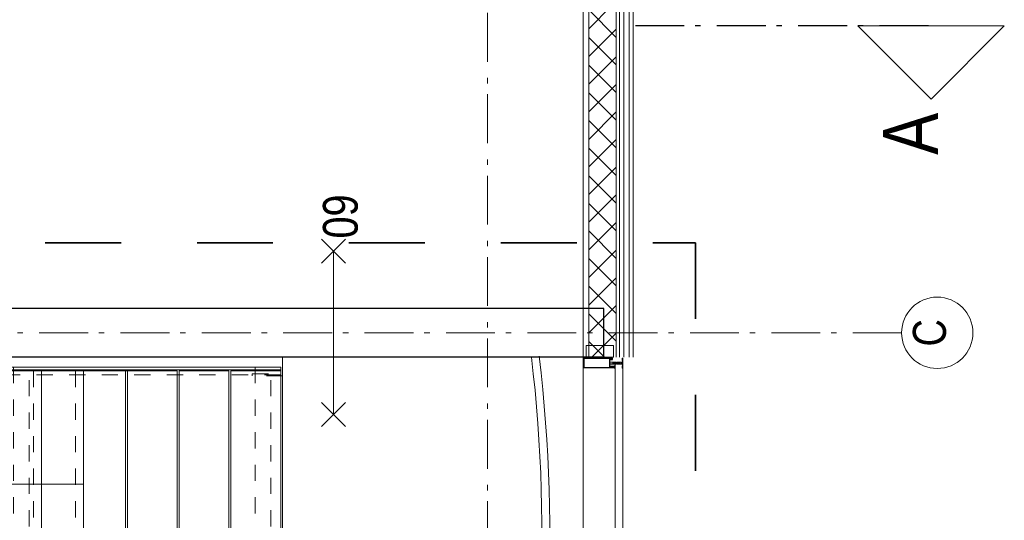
# Model space of a CAD drawing. Header units: millimetres. Extents: x 274596 to 660162, y 141333 to 298920.
# Tile 99 of 165: x 421978 to 427020, y 245601 to 248163. Entities that reach past the tile are written whole.
import ezdxf

# ---------------------------------------------------------------- set-up
doc = ezdxf.new("R2010")
doc.units = ezdxf.units.MM
doc.header["$LTSCALE"] = 400
for name, pattern in [('STYLE_01', [0.416641, 0.208282, -0.208359]), ('STYLE_06', [1.041641, 0.625, -0.208282, 0.069427, -0.138931]), ('STYLE_16', [0.177165, 0.11811, -0.059055]), ('STYLE_22', [1.944444, 0.972222, -0.972222])]:
    doc.linetypes.add(name, pattern=pattern)
for name, color, linetype, lineweight in [('BA-Brandveiligheid', 7, 'Continuous', 15), ('Binnenkozijnen', 140, 'Continuous', 15), ('Buitenkozijnen', 140, 'Continuous', 15), ('Fragmentaanduiding', 1, 'STYLE_22', 35), ('leuning', 43, 'Continuous', 5), ('Lijn-afbreek', 140, 'STYLE_06', 15), ('mat-beton (ihwg)', 5, 'Continuous', 25), ('None', 7, 'Continuous', 9)]:
    doc.layers.add(name, color=color, linetype=linetype, lineweight=lineweight)
doc.styles.add('Arial Narrow', font='ARIALN.TTF', dxfattribs={"height": 222.25})

# ---------------------------------------------------------------- blocks, each defined once
blk = doc.blocks.new('*U252')
at = {"layer": 'Lijn-afbreek', "color": 43, "linetype": 'Continuous', "lineweight": 9}
for p, q in [((40141.1, -32440), (40141.1, -32200)), ((41251.1, -32440), (41251.1, -32200)), ((41251.1, -32225), (40141.1, -32225))]:
    blk.add_line(p, q, dxfattribs=at)
at = {"layer": 'Lijn-afbreek', "color": 43, "linetype": 'STYLE_01', "lineweight": 9}
blk.add_line((41251.1, -32400), (40141.1, -32400), dxfattribs=at)
blk = doc.blocks.new('*U253')
at = {"layer": 'Lijn-afbreek', "color": 43, "linetype": 'STYLE_01', "lineweight": 9}
blk.add_line((41251.1, -32400), (40141.1, -32400), dxfattribs=at)
at = {"layer": 'Lijn-afbreek', "color": 43, "linetype": 'Continuous', "lineweight": 9}
for p, q in [((41251.1, -32440), (40141.1, -32440)), ((40141.1, -32680), (40141.1, -32440)), ((41251.1, -32680), (41251.1, -32440))]:
    blk.add_line(p, q, dxfattribs=at)
blk = doc.blocks.new('*U254')
at = {"layer": 'Lijn-afbreek', "color": 43, "linetype": 'Continuous', "lineweight": 9}
for p, q in [((40141.1, -32225), (40141.1, -31985)), ((41251.1, -32010), (40141.1, -32010)), ((41251.1, -32225), (41251.1, -31985))]:
    blk.add_line(p, q, dxfattribs=at)
at = {"layer": 'Lijn-afbreek', "color": 43, "linetype": 'STYLE_01', "lineweight": 9}
blk.add_line((41251.1, -32185), (40141.1, -32185), dxfattribs=at)
blk = doc.blocks.new('*U269')
at = {"layer": 'leuning', "color": 140, "linetype": 'STYLE_01', "lineweight": 15}
for p, q in [((41231.1, -33450), (41231.1, -31325)), ((41271.1, -33450), (41271.1, -31325)), ((41271.1, -33450), (41231.1, -33450))]:
    blk.add_line(p, q, dxfattribs=at)
at = {"layer": 'Lijn-afbreek', "color": 8, "linetype": 'Continuous', "lineweight": 5}
blk.add_line((40670.6, -32440), (40670.6, -31580), dxfattribs=at)
at = {"layer": 'Lijn-afbreek', "color": 43, "linetype": 'Continuous', "lineweight": 9}
for p, q in [((41251.1, -32655), (40141.1, -32655)), ((41251.1, -32895), (41251.1, -32655))]:
    blk.add_line(p, q, dxfattribs=at)
for points in [[(41256.1, -31325), (41271.1, -31325), (41271.1, -33450), (41256.1, -33450)], [(40141.1, -32665), (41251.1, -32665), (41251.1, -32920), (40141.1, -32920)], [(40141.1, -32930), (41251.1, -32930), (41251.1, -33185), (40141.1, -33185)], [(40141.1, -33195), (41251.1, -33195), (41251.1, -33450), (40141.1, -33450)]]:
    blk.add_lwpolyline(points, close=True, dxfattribs=at)
at = {"layer": 'Lijn-afbreek', "color": 43, "linetype": 'STYLE_01', "lineweight": 9}
for points in [[(41271.1, -32082.4), (40121.1, -32082.4), (40121.1, -32162.4), (41271.1, -32162.4)], [(41271.1, -33320), (40121.1, -33320), (40121.1, -33400), (41271.1, -33400)]]:
    blk.add_lwpolyline(points, close=True, dxfattribs=at)
at = {"layer": 'None', "color": 43, "linetype": 'STYLE_01', "lineweight": 9}
blk.add_lwpolyline([(41226.1, -33304.8), (41236.1, -33304.8), (41236.1, -33460), (41226.1, -33460)], close=True, dxfattribs=at)
at = {"layer": 'None', "color": 140, "linetype": 'Continuous', "lineweight": 15, "flags": 128}
blk.add_lwpolyline([(41321.1, -34295), (41321.1, -33460), (38621.1, -33460)], dxfattribs=at)
at = {"layer": 'None', "color": 7}
for name in ['*U254', '*U252', '*U253']:
    blk.add_blockref(name, (0, 0), dxfattribs=at)
blk = doc.blocks.new('*X109')
at = {"layer": 'None', "lineweight": 5}
for p, q in [((22.5, -118.9), (141.4, 0)), ((22.5, -260.3), (162.5, -120.3)), ((22.5, -401.8), (162.5, -261.8)), ((22.5, -543.2), (162.5, -403.2)), ((22.5, -684.6), (162.5, -544.6)), ((22.5, -826), (162.5, -686)), ((22.5, -967.4), (162.5, -827.4)), ((22.5, -1108.9), (162.5, -968.9)), ((22.5, -1250.3), (162.5, -1110.3)), ((22.5, -1391.7), (162.5, -1251.7)), ((22.5, -1533.1), (162.5, -1393.1)), ((22.5, -1674.6), (162.5, -1534.6)), ((38.5, -1800), (162.5, -1676))]:
    blk.add_line(p, q, dxfattribs=at)
at = {"layer": 'None', "lineweight": 13}
for p, q in [((141.4, 0), (162.5, -21.1)), ((22.5, -22.5), (162.5, -162.5)), ((22.5, -163.9), (162.5, -303.9)), ((22.5, -305.3), (162.5, -445.3)), ((22.5, -446.7), (162.5, -586.7)), ((22.5, -588.1), (162.5, -728.1)), ((22.5, -729.5), (162.5, -869.5)), ((22.5, -870.9), (162.5, -1010.9)), ((22.5, -1012.3), (162.5, -1152.3)), ((22.5, -1153.7), (162.5, -1293.7)), ((22.5, -1295.1), (162.5, -1435.1)), ((22.5, -1436.5), (162.5, -1576.5)), ((22.5, -1577.9), (162.5, -1717.9)), ((22.5, -1719.3), (103.2, -1800))]:
    blk.add_line(p, q, dxfattribs=at)
blk = doc.blocks.new('HoutSkeletBouw element 1800mm (2D)')
at = {"layer": 'None', "color": 140, "lineweight": 15}
for p, q in [((-5, -1800), (-5, 0)), ((22.5, -1800), (22.5, 0)), ((162.5, -1800), (162.5, 0)), ((180.5, -1800), (180.5, 0)), ((230, -1800), (230, 0)), ((250, -1800), (250, 0))]:
    blk.add_line(p, q, dxfattribs=at)
at = {"layer": 'None', "color": 140, "linetype": 'Continuous', "lineweight": 15}
for p, q in [((22.5, -1800), (22.5, 0)), ((162.5, -1800), (162.5, 0))]:
    blk.add_line(p, q, dxfattribs=at)
at = {"layer": 'None', "color": 8, "linetype": 'Continuous', "lineweight": 5}
blk.add_line((202.5, 0), (202.5, -1800), dxfattribs=at)
at = {"layer": 'None', "color": 140, "linetype": 'Continuous', "lineweight": 15}
blk.add_lwpolyline([(22.5, 30), (162.5, 30), (162.5, -30), (22.5, -30)], close=True, dxfattribs=at)
at = {"layer": 'None', "color": 140}
blk.add_blockref('*X109', (0, 0), dxfattribs=at)
blk = doc.blocks.new('*U745')
at = {"layer": 'None', "color": 140, "linetype": 'Continuous', "lineweight": 15}
blk.add_lwpolyline([(41316.1, -35002), (41321.1, -35002), (41321.1, -35014.5), (41316.1, -35014.5)], close=True, dxfattribs=at)
blk.add_open_spline([(41316.1, -35002), (41318.6, -35007), (41321.1, -35002)], degree=2, dxfattribs=at)
at = {"layer": 'None', "color": 43, "linetype": 'Continuous', "lineweight": 9}
blk.add_open_spline([(41317.3, -35008), (41317.9, -35007), (41318.6, -35007), (41319.2, -35007), (41319.8, -35008), (41320.4, -35009), (41320.7, -35010.8), (41321.1, -35012.5), (41321.1, -35016.5), (41320.7, -35018.2), (41320.4, -35020), (41319.8, -35021), (41319.2, -35022), (41318.6, -35022), (41317.9, -35022), (41317.3, -35021), (41316.7, -35020), (41316.4, -35018.2), (41316.1, -35016.5), (41316.1, -35012.5), (41316.4, -35010.8), (41316.7, -35009), (41317.3, -35008)], degree=2, knots=[0, 0, 0, 0.050228, 0.050228, 0.100454, 0.100454, 0.187421, 0.187421, 0.300233, 0.413046, 0.413046, 0.5, 0.5, 0.550228, 0.550228, 0.600454, 0.600454, 0.687421, 0.687421, 0.800233, 0.913046, 0.913046, 1, 1, 1], dxfattribs=at)
blk = doc.blocks.new('*U752')
at = {"layer": 'None', "color": 8, "lineweight": 5}
for p, q in [((41293.5, -35158), (41288.6, -35158.8)), ((41293.5, -35159.6), (41288.6, -35160.4)), ((41293.5, -35161.2), (41288.6, -35162)), ((41293.5, -35162.8), (41288.6, -35163.6)), ((41293.5, -35164.4), (41288.6, -35165.2)), ((41293.5, -35167.6), (41288.6, -35168.4)), ((41293.5, -35169.2), (41288.6, -35170)), ((41293.5, -35170.8), (41288.6, -35171.6)), ((41293.5, -35174), (41288.6, -35174.8)), ((41293.5, -35175.6), (41288.6, -35176.4)), ((41293.5, -35177.2), (41288.6, -35178)), ((41293.5, -35178.8), (41288.6, -35179.6)), ((41293.5, -35180.4), (41288.6, -35181.2)), ((41293.5, -35182), (41288.6, -35182.8)), ((41293, -35185.3), (41288.6, -35186)), ((41293.5, -35186.8), (41288.6, -35187.6)), ((41292.8, -35156.5), (41289.1, -35157.1)), ((41289.3, -35158), (41289.5, -35157.4)), ((41292.6, -35184.9), (41289.3, -35185.7)), ((41289.6, -35184.7), (41292, -35184.2)), ((41291.8, -35183.9), (41290.1, -35184.2)), ((41291.3, -35183.6), (41290.4, -35183.8)), ((41293.5, -35172.4), (41291.8, -35172.7)), ((41292.3, -35156.8), (41292.7, -35157.7)), ((41293.5, -35183.6), (41292.9, -35183.7))]:
    blk.add_line(p, q, dxfattribs=at)
at = {"layer": 'None', "color": 8, "linetype": 'Continuous', "lineweight": 5}
for p, q in [((41289.3, -35158.5), (41289.3, -35158)), ((41289.3, -35160.1), (41289.3, -35159.2)), ((41289.3, -35161.7), (41289.3, -35160.8)), ((41289.3, -35163.3), (41289.3, -35162.4)), ((41289.3, -35164.9), (41289.3, -35164)), ((41289.3, -35166.2), (41289.3, -35165.6)), ((41289.3, -35168.1), (41289.3, -35167.2)), ((41289.3, -35169.7), (41289.3, -35168.8)), ((41289.3, -35171.3), (41289.3, -35170.4)), ((41289.3, -35172.7), (41289.3, -35172)), ((41289.3, -35174.5), (41289.3, -35173.7)), ((41289.3, -35176.1), (41289.3, -35175.2)), ((41289.3, -35177.7), (41289.3, -35176.8)), ((41289.3, -35179.3), (41289.3, -35178.4)), ((41289.3, -35180.9), (41289.3, -35180)), ((41289.3, -35182.5), (41289.3, -35181.6)), ((41289.3, -35183.6), (41289.3, -35183.2)), ((41289.3, -35185.7), (41289.3, -35185.2)), ((41289.3, -35187.3), (41289.3, -35186.4)), ((41289.3, -35188.9), (41289.3, -35188)), ((41292.8, -35159.2), (41292.8, -35158.4)), ((41292.8, -35160.8), (41292.8, -35160)), ((41292.8, -35162.4), (41292.8, -35161.6)), ((41292.8, -35164), (41292.8, -35163.2)), ((41292.8, -35165.6), (41292.8, -35164.8)), ((41292.8, -35167.2), (41292.9, -35167.2)), ((41292.8, -35168.8), (41292.8, -35168)), ((41292.8, -35170.4), (41292.8, -35169.6)), ((41292.8, -35172), (41292.8, -35171.2)), ((41292.8, -35175.2), (41292.8, -35174.4)), ((41292.8, -35176.8), (41292.8, -35176)), ((41292.8, -35178.4), (41292.8, -35177.6)), ((41292.8, -35180), (41292.8, -35179.2)), ((41292.8, -35181.6), (41292.8, -35180.8)), ((41292.8, -35183.2), (41292.8, -35182.4)), ((41292.8, -35186.4), (41292.8, -35185.6)), ((41292.8, -35188), (41292.8, -35187.2))]:
    blk.add_line(p, q, dxfattribs=at)
at = {"layer": 'None', "color": 8, "lineweight": 5, "flags": 128}
for points in [[(41286.1, -35171.7), (41286.1, -35171.7, 0.414214), (41285.6, -35172.2), (41285.6, -35189.9), (41285.6, -35189.9, 0.414214), (41286.1, -35190.4), (41287.1, -35190.4), (41287.1, -35190.4, 0.414214), (41287.6, -35189.9), (41287.6, -35189.9, 0.414214), (41287.1, -35189.4), (41286.6, -35189.4), (41286.6, -35186.2), (41286.6, -35186.2, -0.414214), (41287.1, -35185.7), (41288.3, -35185.7), (41288.3, -35185.7, 0.221695), (41289.1, -35185.3), (41290.3, -35183.9), (41290.3, -35183.9, -0.466308), (41291.8, -35183.9), (41293, -35185.3), (41293, -35185.3, 0.221695), (41293.8, -35185.7), (41295.1, -35185.7), (41295.1, -35185.7, -0.414214), (41295.6, -35186.2), (41295.6, -35189.4), (41295.1, -35189.4), (41295.1, -35189.4, 0.414214), (41294.6, -35189.9), (41294.6, -35189.9, 0.414214), (41295.1, -35190.4), (41296.1, -35190.4), (41296.1, -35190.4, 0.414214), (41296.6, -35189.9), (41296.6, -35172.2), (41296.6, -35172.2, 0.414214), (41296.1, -35171.7), (41295.8, -35171.7), (41295.8, -35172.4), (41295.8, -35172.4, -0.414214), (41295.5, -35172.7), (41295.2, -35172.7), (41295.2, -35172.7, -0.414214), (41294.4, -35171.9), (41294.4, -35168), (41294.4, -35168, -0.414214), (41295.2, -35167.2), (41295.5, -35167.2), (41295.5, -35167.2, -0.414214), (41295.8, -35167.5), (41295.8, -35168.2), (41296.1, -35168.2), (41296.1, -35168.2, 0.414214), (41296.6, -35167.7), (41296.6, -35155), (41296.6, -35155, 0.351868), (41296.3, -35154.7), (41296.3, -35154.7, 0.351868), (41296, -35154.9), (41295.2, -35156.6), (41295.2, -35156.6, 0.314902), (41295.2, -35156.8), (41295.5, -35157.1), (41295.5, -35157.1, -0.198912), (41295.6, -35157.3), (41295.6, -35157.5), (41295.6, -35157.5, -0.198912), (41295.5, -35157.7), (41295.2, -35158), (41295.2, -35158, 0.414214), (41295.2, -35158.2), (41295.5, -35158.5), (41295.5, -35158.5, -0.198912), (41295.6, -35158.7), (41295.6, -35158.9), (41295.6, -35158.9, -0.198912), (41295.5, -35159.1), (41295.2, -35159.4), (41295.2, -35159.4, 0.414214), (41295.2, -35159.6), (41295.5, -35159.9), (41295.5, -35159.9, -0.198912), (41295.6, -35160.1), (41295.6, -35160.6), (41295.6, -35160.6, -0.087489), (41295.5, -35160.7), (41295.3, -35161.5), (41295.3, -35165.9), (41295.3, -35165.9, -0.414214), (41295, -35166.2), (41287.2, -35166.2), (41287.2, -35166.2, -0.414214), (41286.9, -35165.9), (41286.9, -35161.5), (41286.6, -35160.7), (41286.6, -35160.7, -0.087489), (41286.6, -35160.6), (41286.6, -35160.1), (41286.6, -35160.1, -0.198912), (41286.6, -35159.9), (41286.9, -35159.6), (41286.9, -35159.6, 0.414214), (41286.9, -35159.4), (41286.6, -35159.1), (41286.6, -35159.1, -0.198912), (41286.6, -35158.9), (41286.6, -35158.7), (41286.6, -35158.7, -0.198912), (41286.6, -35158.5), (41286.9, -35158.2), (41286.9, -35158.2, 0.414214), (41286.9, -35158), (41286.6, -35157.7), (41286.6, -35157.7, -0.198912), (41286.6, -35157.5), (41286.6, -35157.3), (41286.6, -35157.3, -0.198912), (41286.6, -35157.1), (41286.9, -35156.8), (41286.9, -35156.8, 0.314902), (41286.9, -35156.6), (41286.1, -35154.9), (41286.1, -35154.9, 0.351868), (41285.8, -35154.7), (41285.8, -35154.7, 0.351868), (41285.6, -35155), (41285.6, -35167.7), (41285.6, -35167.7, 0.414214), (41286.1, -35168.2), (41286.4, -35168.2), (41286.4, -35167.5), (41286.4, -35167.5, -0.414214), (41286.7, -35167.2), (41287, -35167.2), (41287, -35167.2, -0.414214), (41287.8, -35168), (41287.8, -35171.9), (41287.8, -35171.9, -0.414214), (41287, -35172.7), (41286.7, -35172.7), (41286.7, -35172.7, -0.414214), (41286.4, -35172.4), (41286.4, -35171.7)], [(41286.6, -35179.1, -0.414214), (41287.1, -35178.6), (41288.4, -35178.6), (41288.4, -35178.6, 0.414214), (41288.6, -35178.4), (41288.6, -35177.8), (41288.6, -35177.8, 0.414214), (41288.4, -35177.6), (41287.1, -35177.6), (41287.1, -35177.6, -0.414214), (41286.6, -35177.1), (41286.6, -35174.2), (41286.6, -35174.2, -0.414214), (41287.1, -35173.7), (41295.1, -35173.7), (41295.1, -35173.7, -0.414214), (41295.6, -35174.2), (41295.6, -35177.1), (41295.6, -35177.1, -0.414214), (41295.1, -35177.6), (41293.8, -35177.6), (41293.8, -35177.6, 0.414214), (41293.6, -35177.8), (41293.6, -35178.4), (41293.6, -35178.4, 0.414214), (41293.8, -35178.6), (41295.1, -35178.6), (41295.1, -35178.6, -0.414214), (41295.6, -35179.1), (41295.6, -35184.2), (41295.6, -35184.2, -0.414214), (41295.1, -35184.7), (41294, -35184.7), (41294, -35184.7, -0.221695), (41293.6, -35184.5), (41292.6, -35183.3), (41292.6, -35183.3, 0.466308), (41289.5, -35183.3), (41288.5, -35184.5), (41288.5, -35184.5, -0.221695), (41288.1, -35184.7), (41287.1, -35184.7), (41287.1, -35184.7, -0.414214), (41286.6, -35184.2), (41286.6, -35179.1)], [(41289.3, -35167.2), (41292.9, -35167.2), (41292.9, -35167.2, -0.414214), (41293.4, -35167.7), (41293.4, -35172.5), (41293.4, -35172.5, -0.414214), (41293.2, -35172.7), (41289, -35172.7), (41289, -35172.7, -0.414214), (41288.8, -35172.5), (41288.8, -35167.7), (41288.8, -35167.7, -0.414214), (41289.3, -35167.2, -0.414214)]]:
    blk.add_lwpolyline(points, format="xyb", close=True, dxfattribs=at)
for points in [[(41289.3, -35158.5), (41288.6, -35158.8), (41289.3, -35159.2), (41292.8, -35158.4), (41293.5, -35158), (41292.8, -35157.6)], [(41289.3, -35160.1), (41288.6, -35160.4), (41289.3, -35160.8), (41292.8, -35160), (41293.5, -35159.6), (41292.8, -35159.2)], [(41289.3, -35161.7), (41288.6, -35162), (41289.3, -35162.4), (41292.8, -35161.6), (41293.5, -35161.2), (41292.8, -35160.8)], [(41289.3, -35163.3), (41288.6, -35163.6), (41289.3, -35164), (41292.8, -35163.2), (41293.5, -35162.8), (41292.8, -35162.4)], [(41289.3, -35164.9), (41288.6, -35165.2), (41289.3, -35165.6), (41292.8, -35164.8), (41293.5, -35164.4), (41292.8, -35164)], [(41289.3, -35168.1), (41288.6, -35168.4), (41289.3, -35168.8), (41292.8, -35168), (41293.5, -35167.6), (41292.8, -35167.2)], [(41289.3, -35169.7), (41288.6, -35170), (41289.3, -35170.4), (41292.8, -35169.6), (41293.5, -35169.2), (41292.8, -35168.8)], [(41289.3, -35171.3), (41288.6, -35171.6), (41289.3, -35172), (41292.8, -35171.2), (41293.5, -35170.8), (41292.8, -35170.4)], [(41289.3, -35174.5), (41288.6, -35174.8), (41289.3, -35175.2), (41292.8, -35174.4), (41293.5, -35174), (41292.8, -35173.6)], [(41289.3, -35176.1), (41288.6, -35176.4), (41289.3, -35176.8), (41292.8, -35176), (41293.5, -35175.6), (41292.8, -35175.2)], [(41289.3, -35177.7), (41288.6, -35178), (41289.3, -35178.4), (41292.8, -35177.6), (41293.5, -35177.2), (41292.8, -35176.8)], [(41289.3, -35179.3), (41288.6, -35179.6), (41289.3, -35180), (41292.8, -35179.2), (41293.5, -35178.8), (41292.8, -35178.4)], [(41289.3, -35180.9), (41288.6, -35181.2), (41289.3, -35181.6), (41292.8, -35180.8), (41293.5, -35180.4), (41292.8, -35180)], [(41289.3, -35187.3), (41288.6, -35187.6), (41289.3, -35188), (41292.8, -35187.2), (41293.5, -35186.8), (41292.8, -35186.4)], [(41289.5, -35157.4), (41289.1, -35157.1), (41289.8, -35156.8), (41292.1, -35156.2), (41292.8, -35156.5), (41292.3, -35156.8)]]:
    blk.add_lwpolyline(points, close=True, dxfattribs=at)
for points in [[(41289.3, -35182.5), (41288.6, -35182.8), (41289.3, -35183.2), (41289.7, -35183.1)], [(41289.3, -35185.7), (41288.6, -35186), (41289.3, -35186.4), (41292.8, -35185.6), (41293.1, -35185.4)], [(41291.6, -35182.6), (41292.8, -35182.4), (41293.5, -35182), (41292.8, -35181.6), (41289.3, -35182.5)], [(41289.8, -35156.8), (41291.1, -35153.7), (41292.1, -35156.2)], [(41293.5, -35166), (41292.8, -35165.6), (41291.1, -35166.1)], [(41292.9, -35172.7), (41293.5, -35172.4), (41292.8, -35172), (41291.1, -35172.5)], [(41293.1, -35183.8), (41293.5, -35183.6), (41292.8, -35183.2), (41292.6, -35183.3)]]:
    blk.add_lwpolyline(points, dxfattribs=at)
blk = doc.blocks.new('*U753')
at = {"layer": 'None', "color": 8, "lineweight": 5, "flags": 128}
for points in [[(41285.1, -35198.1), (41285.1, -35198.1, -0.388879), (41282.4, -35200.6), (41282.4, -35200.6), (41270.6, -35200.6), (41269.4, -35201.3), (41268.2, -35201.3), (41268.2, -35200.1), (41267.3, -35200.1), (41267.3, -35202.2), (41314.9, -35202.2), (41314.9, -35200.1), (41314, -35200.1), (41314, -35201.3), (41312.7, -35201.3), (41311.5, -35200.6), (41299.7, -35200.6), (41299.7, -35200.6, -0.388879), (41297, -35198.1), (41297, -35198.1), (41296.4, -35190.6), (41293.6, -35190.6), (41293.6, -35188.6), (41288.6, -35188.6), (41288.6, -35190.6), (41285.7, -35190.6), (41285.1, -35198.1)], [(41277.6, -35200.2), (41277.6, -35199.3), (41276.6, -35198.5), (41276.6, -35198.5, 0.36397), (41276.2, -35198.5), (41276.2, -35198.5), (41275.7, -35198.9), (41275.7, -35198.9, -0.36397), (41275.3, -35198.9), (41275.3, -35198.9), (41274.8, -35198.5), (41274.8, -35198.5, 0.36397), (41274.4, -35198.5), (41274.4, -35198.5), (41273.9, -35198.9), (41273.9, -35198.9, -0.36397), (41273.5, -35198.9), (41273.5, -35198.9), (41273, -35198.5), (41273, -35198.5, 0.36397), (41272.6, -35198.5), (41272.6, -35198.5), (41272.1, -35198.9), (41272.1, -35198.9, -0.36397), (41271.7, -35198.9), (41271.7, -35198.9), (41271.2, -35198.5), (41271.2, -35198.5, 0.36397), (41270.8, -35198.5), (41270.8, -35198.5), (41270.3, -35198.9), (41270.3, -35198.9, -0.36397), (41269.9, -35198.9), (41269.9, -35198.9), (41269.4, -35198.5), (41269.4, -35198.5, 0.36397), (41269, -35198.5), (41269, -35198.5), (41268.7, -35198.7), (41267.8, -35198.7), (41267.6, -35198.5), (41267.6, -35198.5, 0.36397), (41267.2, -35198.5), (41267.2, -35198.5), (41266.9, -35198.7), (41266.6, -35198.7), (41266.6, -35198.7, -0.267949), (41266.3, -35198.5), (41266.3, -35198.5), (41266.1, -35198.2), (41266.1, -35198.2, 0.339454), (41265.8, -35198.1), (41265.8, -35198.1, 0.339454), (41265.6, -35198.4), (41265.6, -35198.4), (41265.6, -35201.8), (41265.6, -35201.8, 0.414214), (41265.9, -35202.1), (41265.9, -35202.1), (41266.8, -35202.1), (41266.8, -35202.1, 0.414214), (41267.1, -35201.8), (41267.1, -35201.8), (41267.1, -35200.1), (41267.1, -35200.1, 0.236068), (41266.9, -35199.9), (41266.9, -35199.9), (41266.9, -35199.9, -0.548276), (41267, -35199.6), (41267, -35199.6, -0.548276), (41267.2, -35199.8), (41267.2, -35199.8), (41267.2, -35199.8, 0.250388), (41267.5, -35199.7), (41267.5, -35199.7), (41268.3, -35199.7), (41268.3, -35199.7, -0.414214), (41268.6, -35200), (41268.6, -35200), (41268.6, -35200.7), (41268.6, -35200.7, 0.414214), (41268.9, -35201), (41268.9, -35201), (41269, -35201), (41269, -35201, 0.131652), (41269.3, -35200.9), (41269.3, -35200.9), (41270.6, -35200.2), (41277.6, -35200.2)], [(41304.6, -35200.2), (41304.6, -35199.3), (41305.6, -35198.5), (41305.6, -35198.5, -0.36397), (41306, -35198.5), (41306, -35198.5), (41306.5, -35198.9), (41306.5, -35198.9, 0.36397), (41306.9, -35198.9), (41306.9, -35198.9), (41307.4, -35198.5), (41307.4, -35198.5, -0.36397), (41307.8, -35198.5), (41307.8, -35198.5), (41308.3, -35198.9), (41308.3, -35198.9, 0.36397), (41308.7, -35198.9), (41308.7, -35198.9), (41309.2, -35198.5), (41309.2, -35198.5, -0.36397), (41309.6, -35198.5), (41309.6, -35198.5), (41310.1, -35198.9), (41310.1, -35198.9, 0.36397), (41310.5, -35198.9), (41310.5, -35198.9), (41311, -35198.5), (41311, -35198.5, -0.36397), (41311.4, -35198.5), (41311.4, -35198.5), (41311.9, -35198.9), (41311.9, -35198.9, 0.36397), (41312.3, -35198.9), (41312.3, -35198.9), (41312.8, -35198.5), (41312.8, -35198.5, -0.36397), (41313.2, -35198.5), (41313.2, -35198.5), (41313.4, -35198.7), (41314.3, -35198.7), (41314.6, -35198.5), (41314.6, -35198.5, -0.36397), (41315, -35198.5), (41315, -35198.5), (41315.2, -35198.7), (41315.6, -35198.7), (41315.6, -35198.7, 0.267949), (41315.8, -35198.5), (41315.8, -35198.5), (41316, -35198.2), (41316, -35198.2, -0.339454), (41316.3, -35198.1), (41316.3, -35198.1, -0.339454), (41316.6, -35198.4), (41316.6, -35198.4), (41316.6, -35201.8), (41316.6, -35201.8, -0.414214), (41316.3, -35202.1), (41316.3, -35202.1), (41315.4, -35202.1), (41315.4, -35202.1, -0.414214), (41315.1, -35201.8), (41315.1, -35201.8), (41315.1, -35200.1), (41315.1, -35200.1, -0.236068), (41315.2, -35199.9), (41315.2, -35199.9), (41315.2, -35199.9, 0.548276), (41315.1, -35199.6), (41315.1, -35199.6, 0.548276), (41314.9, -35199.8), (41314.9, -35199.8), (41314.9, -35199.8, -0.250388), (41314.7, -35199.7), (41314.7, -35199.7), (41313.9, -35199.7), (41313.9, -35199.7, 0.414214), (41313.6, -35200), (41313.6, -35200), (41313.6, -35200.7), (41313.6, -35200.7, -0.414214), (41313.3, -35201), (41313.3, -35201), (41313.1, -35201), (41313.1, -35201, -0.131652), (41312.8, -35200.9), (41312.8, -35200.9), (41311.6, -35200.2), (41304.6, -35200.2)]]:
    blk.add_lwpolyline(points, format="xyb", close=True, dxfattribs=at)
blk = doc.blocks.new('*U754')
at = {"layer": 'None', "color": 8, "linetype": 'STYLE_16', "lineweight": 5}
for p, q in [((41288.8, -35197.5), (41291.1, -35196.9)), ((41288.8, -35199.1), (41288.8, -35197.5)), ((41289.6, -35199.3), (41289.6, -35197.4)), ((41290.1, -35199.4), (41290.1, -35197.5)), ((41293.3, -35197.5), (41291.1, -35196.9)), ((41292.1, -35199.4), (41292.1, -35197.5)), ((41292.6, -35199.3), (41292.6, -35197.4)), ((41293.3, -35199.1), (41293.3, -35197.5))]:
    blk.add_line(p, q, dxfattribs=at)
at = {"layer": 'None', "color": 8, "lineweight": 5, "flags": 128}
blk.add_lwpolyline([(41291.1, -35199.5), (41291.1, -35199.5, -0.163834), (41286.7, -35198), (41286.7, -35198), (41286.7, -35198, -0.234469), (41286.3, -35197.2), (41286.3, -35197.2), (41286.3, -35196), (41295.8, -35196), (41295.8, -35197.2), (41295.8, -35197.2, -0.234469), (41295.4, -35198), (41295.4, -35198), (41295.4, -35198, -0.163834), (41291.1, -35199.5)], format="xyb", close=True, dxfattribs=at)
at = {"layer": 'None', "color": 8, "linetype": 'STYLE_16', "lineweight": 5}
for centre, radius, start, end in [((41289.4, -35200.8), 3.38, 79.3357, 100.6643), ((41291.1, -35205.6), 8.16, 82.9585, 97.0415), ((41291.1, -35202.8), 3.5, 73.4149, 106.5851), ((41292.7, -35200.8), 3.38, 79.3357, 100.6643)]:
    blk.add_arc(centre, radius, start, end, dxfattribs=at)
blk = doc.blocks.new('*U755')
at = {"layer": 'None', "color": 8, "lineweight": 5, "flags": 128}
for points in [[(41315.9, -35000), (41266.3, -35000), (41266.3, -35150), (41269.1, -35150), (41269.1, -35145.4), (41268.6, -35145.4), (41268.6, -35144), (41269.1, -35144), (41269.1, -35142.1), (41269.4, -35141.9), (41269.4, -35137.7), (41269.4, -35137.7, -0.414214), (41271.1, -35136), (41271.1, -35136, -0.414214), (41272.8, -35137.7), (41272.8, -35141.9), (41273, -35142.1), (41273, -35144), (41273.5, -35144), (41273.5, -35145.4), (41273, -35145.4), (41273, -35150), (41274.9, -35150), (41274.9, -35137.2), (41274.9, -35137.2, -0.414214), (41276.1, -35136), (41284.6, -35136), (41284.6, -35136, -0.414214), (41285.8, -35137.2), (41285.8, -35154.2), (41287.2, -35154.2), (41287.2, -35157), (41286.8, -35157.4), (41287.2, -35157.8), (41287.2, -35158.4), (41286.8, -35158.8), (41287.2, -35159.2), (41287.2, -35159.8), (41286.8, -35160.2), (41287.2, -35161.2), (41287.2, -35166), (41288.9, -35166), (41288.9, -35155.2), (41288.9, -35155.2, -0.414214), (41291.1, -35153), (41291.1, -35153, -0.414214), (41293.3, -35155.2), (41293.3, -35166), (41295, -35166), (41295, -35161.2), (41295.4, -35160.2), (41295, -35159.8), (41295, -35159.2), (41295.4, -35158.8), (41295, -35158.4), (41295, -35157.8), (41295.4, -35157.4), (41295, -35157), (41295, -35154.2), (41296.4, -35154.2), (41296.4, -35137.2), (41296.4, -35137.2, -0.414214), (41297.6, -35136), (41306.1, -35136), (41306.1, -35136, -0.414214), (41307.3, -35137.2), (41307.3, -35150), (41309.1, -35150), (41309.1, -35145.4), (41308.6, -35145.4), (41308.6, -35144), (41309.1, -35144), (41309.1, -35142.1), (41309.4, -35141.9), (41309.4, -35137.7), (41309.4, -35137.7, -0.414214), (41311.1, -35136), (41311.1, -35136, -0.414214), (41312.8, -35137.7), (41312.8, -35141.9), (41313, -35142.1), (41313, -35144), (41313.5, -35144), (41313.5, -35145.4), (41313, -35145.4), (41313, -35150), (41315.9, -35150)], [(41276.2, -35162.2), (41276.2, -35162.2, 0.390793), (41277.8, -35160.9), (41277.8, -35160.9, 0.390793), (41276.6, -35159.2), (41276.6, -35159.2, -0.352623), (41275.1, -35157.3), (41275.1, -35150.5), (41275.1, -35150.5, 0.414214), (41274.8, -35150.2), (41273.5, -35150.2), (41273, -35150.4), (41273, -35150.4, -0.520293), (41272.7, -35150.2), (41272.7, -35147.5), (41272.9, -35147.4), (41272.9, -35145.4), (41272.9, -35145.4, -0.577863), (41272.9, -35145.1), (41273, -35145.1), (41273, -35145.1, 0.366605), (41273.3, -35144.9), (41273.3, -35144.9, 0.366605), (41273.1, -35144.5), (41273.1, -35144.5, -0.130834), (41271.8, -35143.5), (41271.8, -35143.5, 0.439074), (41270.3, -35143.5), (41270.3, -35143.5, -0.133252), (41269, -35144.5), (41269, -35144.5, 0.366605), (41268.8, -35144.9), (41268.8, -35144.9, 0.366605), (41269.1, -35145.1), (41269.2, -35145.1), (41269.2, -35145.1, -0.577455), (41269.3, -35145.4), (41269.3, -35147.4), (41269.4, -35147.5), (41269.4, -35150.2), (41269.4, -35150.2, -0.52048), (41269.1, -35150.4), (41268.6, -35150.2), (41266.4, -35150.2), (41266.4, -35150.2, 0.414214), (41266.1, -35150.5), (41266.1, -35158.3), (41266.1, -35158.3, -0.255976), (41265.1, -35160), (41265.1, -35160, 0.749676), (41265.8, -35162.2), (41269.9, -35162.2), (41269.9, -35162.2, 0.414214), (41271.9, -35160.2), (41271.9, -35160.2, -0.402808), (41272.3, -35159.7), (41272.3, -35159.7, -0.402808), (41272.9, -35160.2), (41272.9, -35160.2, 0.233259), (41273.1, -35160.5), (41276.4, -35161), (41276.4, -35161, -0.419014), (41276.5, -35161.1), (41276.5, -35161.1, -0.419014), (41276.4, -35161.2), (41275.1, -35161.2), (41275.1, -35161.2, 0.414214), (41274.6, -35161.7), (41274.6, -35161.7, 0.414214), (41275.1, -35162.2)], [(41270.1, -35145.2, -0.29188), (41270.3, -35144.7), (41270.8, -35144.3), (41270.8, -35144.3, -0.344328), (41271.4, -35144.3), (41271.9, -35144.7), (41271.9, -35144.7, -0.29188), (41272, -35145.2), (41271.6, -35146.9), (41271.6, -35146.9, -0.348796), (41271.1, -35147.4), (41271.1, -35147.4, -0.348796), (41270.5, -35146.9), (41270.1, -35145.2)], [(41270.3, -35159.2), (41270.3, -35159.2, -0.552342), (41270.9, -35160.4), (41270.9, -35160.4, -0.263556), (41269.2, -35161.4), (41265.7, -35161.4), (41265.7, -35161.4, -0.437017), (41265.4, -35161.1), (41265.4, -35161.1, -0.437017), (41265.7, -35160.8), (41265.7, -35160.8, 0.396568), (41267.4, -35159.5), (41267.4, -35159.5, -0.418874), (41267.9, -35159)], [(41268.1, -35153.2), (41268.1, -35153.2, -0.414214), (41268.9, -35152.4), (41268.9, -35152.4, -0.414214), (41269.8, -35153.2), (41269.8, -35156.1), (41269.8, -35156.1, -0.414214), (41268.9, -35157), (41268.9, -35157, -0.414214), (41268.1, -35156.1)], [(41272.2, -35157, -0.414214), (41271.4, -35156.1), (41271.4, -35153.2), (41271.4, -35153.2, -0.414214), (41272.2, -35152.4), (41272.2, -35152.4, -0.414214), (41273.1, -35153.2), (41273.1, -35156.1), (41273.1, -35156.1, -0.414214), (41272.2, -35157)]]:
    blk.add_lwpolyline(points, format="xyb", close=True, dxfattribs=at)
for points in [[(41314, -35134.2), (41268.2, -35134.2), (41268.2, -35003.8), (41314, -35003.8)], [(41287.1, -35136), (41295.1, -35136), (41295.1, -35151.7), (41287.1, -35151.7)]]:
    blk.add_lwpolyline(points, close=True, dxfattribs=at)
at = {"layer": 'None', "color": 7}
for name in ['*U745', '*U753', '*U752', '*U754']:
    blk.add_blockref(name, (0, 0), dxfattribs=at)
blk = doc.blocks.new('*U756')
at = {"layer": 'Buitenkozijnen', "color": 43, "linetype": 'Continuous', "lineweight": 9}
blk.add_line((38641.1, -35000), (41346.1, -35000), dxfattribs=at)
at = {"layer": 'Buitenkozijnen', "color": 140, "linetype": 'Continuous', "lineweight": 15}
for p, q in [((38646.1, -35162.2), (41288.9, -35162.2)), ((38646.1, -35202.2), (41288.9, -35202.2))]:
    blk.add_line(p, q, dxfattribs=at)
at = {"layer": 'None', "color": 140, "linetype": 'Continuous', "lineweight": 15}
blk.add_lwpolyline([(41321.1, -35015), (41381.1, -35015), (41381.1, -35155), (41321.1, -35155)], close=True, dxfattribs=at)
at = {"layer": 'None', "color": 7}
blk.add_blockref('*U755', (0, 0), dxfattribs=at)
blk = doc.blocks.new('*U1077')
at = {"layer": 'mat-beton (ihwg)', "lineweight": 25}
for p, q in [((41321.1, -35105), (41321.1, -28810)), ((41571.1, -35105), (41571.1, -28810)), ((41321.1, -35105), (41571.1, -35105))]:
    blk.add_line(p, q, dxfattribs=at)
blk = doc.blocks.new('060min X')
at = {"layer": 'BA-Brandveiligheid', "color": 7, "linetype": 'Continuous', "lineweight": 15}
for p, q in [((-480.2, 61.7), (-356.7, -61.7)), ((-480.2, -61.7), (-356.7, 61.7)), ((480.2, 61.7), (356.7, -61.7)), ((480.2, -61.7), (356.7, 61.7)), ((-418.5, 0), (418.5, 0))]:
    blk.add_line(p, q, dxfattribs=at)
at = {"layer": 'BA-Brandveiligheid', "color": 43, "insert": (-709.2, 124.2), "char_height": 177.8, "attachment_point": 1, "style": 'Arial Narrow'}
blk.add_mtext('60', dxfattribs=at)
blk = doc.blocks.new('*U1403')
at = {"layer": 'None', "color": 140, "linetype": 'Continuous', "lineweight": 15}
for radius in [7670.6, 7710.6]:
    blk.add_arc((40415.7, -27117.3), radius, 256.46985, 276.77876, dxfattribs=at)
blk = doc.blocks.new('*U1627')
at = {"layer": 'None', "color": 43, "linetype": 'Continuous', "lineweight": 9}
blk.add_circle((41446.1, -36812.6), 182.6, dxfattribs=at)
at = {"layer": 'None', "color": 43, "insert": (41446.1, -36687.7), "char_height": 169.3, "width": 160.91, "attachment_point": 2, "style": 'Arial Narrow'}
blk.add_mtext('C', dxfattribs=at)

msp = doc.modelspace()

# ---------------------------------------------------------------- linework, layer by layer
at = {"layer": 'Fragmentaanduiding', "lineweight": 35}
msp.add_lwpolyline([(418219.57755, 243211.42983), (418219.57755, 247021.42983), (425439.57755, 247021.42983), (425439.57755, 243211.42983)], close=True, dxfattribs=at)
at = {"layer": 'None', "color": 43, "linetype": 'STYLE_06', "lineweight": 9}
for p, q in [((424374.41069, 267364.37046), (424374.41069, 233644.46983)), ((426494.41069, 246560.42983), (394248.77683, 246560.42983))]:
    msp.add_line(p, q, dxfattribs=at)
at = {"layer": 'None', "color": 92, "linetype": 'STYLE_06', "lineweight": 25}
msp.add_line((426631.59819, 248132.28018), (425131.59819, 248132.28018), dxfattribs=at)
at = {"layer": 'None', "color": 140, "linetype": 'Continuous', "lineweight": 15, "flags": 128}
msp.add_lwpolyline([(427020.30826, 248132.28018), (426270.30826, 248132.28018), (426645.30826, 247757.28018)], close=True, dxfattribs=at)

# ---------------------------------------------------------------- block references
at = {"layer": 'mat-beton (ihwg)', "rotation": 90}
msp.add_blockref('*U1077', (389864.41069, 205114.37046), dxfattribs=at)
at = {"layer": 'None', "color": 7}
for name, p, rotation in [('*U1627', (389864.41069, 205114.37046), 90), ('060min X', (423584.41069, 246560.42983), 270), ('*U269', (389864.41069, 205114.37046), 90), ('*U756', (389864.41069, 205114.37046), 90), ('*U1403', (389864.41069, 205114.37046), 90)]:
    msp.add_blockref(name, p, dxfattribs=dict(at, rotation=rotation))
msp.add_blockref('HoutSkeletBouw element 1800mm (2D)', (424869.41069, 248235.42983), dxfattribs=at)

# ---------------------------------------------------------------- texts
at = {"layer": 'Binnenkozijnen', "color": 1, "insert": (426398.91381, 247471.46074), "char_height": 282.22222, "attachment_point": 1, "rotation": 90, "style": 'Arial Narrow'}
msp.add_mtext('A', dxfattribs=at)

doc.saveas('drawing.dxf')
